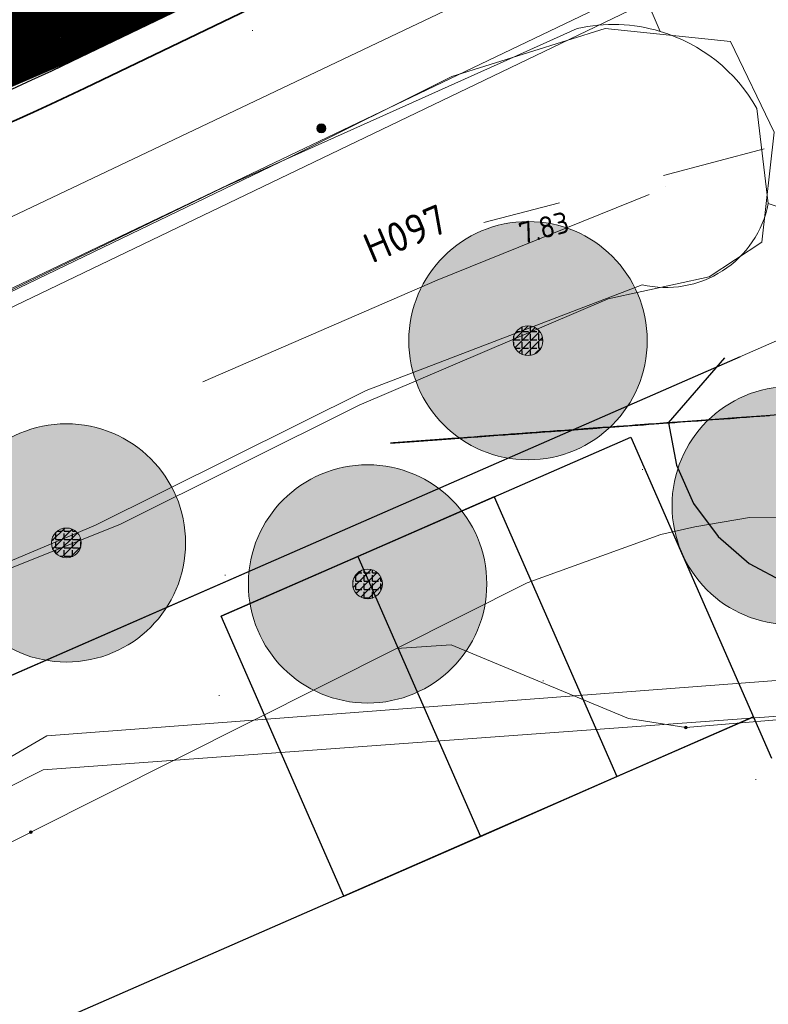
# Model space of a CAD drawing. Header units: metres. Extents: x 163628 to 167855, y 402678 to 405435.
# Tile 109 of 256: x 164470 to 164483, y 403406 to 403422. Entities that reach past the tile are written whole.
import ezdxf

# ---------------------------------------------------------------- set-up
doc = ezdxf.new("R2010")
doc.units = ezdxf.units.M
doc.linetypes.add('X-CA190022.004-UO-WHM_Riolering gemeente_NLCS_v0.2$0$RI-GWA', pattern=[18.45, 6, -1.8, 1.75, -1.8, 1.75, -1.8, 1.75, -1.8])
doc.layers.get('0').update_dxf_attribs({"lineweight": 25})
for name, color, linetype, lineweight in [('X-CA190022.004-UO-BGT_Ondergrond nieuwbouw Pater vd Elsenlaan$0$A--L23--_Vloeren', 4, 'Continuous', 25), ('X-CA190022.004-UO-BGT_Ondergrond nieuwbouw Pater vd Elsenlaan$0$A--L90--_Terrein', 2, 'Continuous', 25), ('X-CA190022.004-UO-BGT_Ondergrond$0$GE_367_OWGBerm_groenvoorziening_grasenk_GEM', 253, 'Continuous', 9), ('X-CA190022.004-UO-BGT_Ondergrond$0$GE_401_OTDErf_Vlak_GEM', 253, 'Continuous', 9), ('X-CA190022.004-UO-BGT_Ondergrond$0$GE_421_OTDHalfverhard_gravel_Vlak_GEM', 253, 'Continuous', 9), ('X-CA190022.004-UO-BGT_Ondergrond$0$GE_541_OWTOever_slootkant_Vlak_GEM', 253, 'Continuous', 9), ('X-CA190022.004-UO-DTM inmeting$0$B-WE-GR-BOOM-S', 246, 'Continuous', 0), ('X-CA190022.004-UO-DTM inmeting$0$B-WE-GW-TALUD_KRUIN-G', 246, 'Continuous', 0), ('X-CA190022.004-UO-DTM inmeting$0$B-WE-GW-TALUD_TEEN-G', 246, 'Continuous', 0), ('X-CA190022.004-UO-DTM inmeting$0$B-WE-IE-MEUBILAIR_WEGMEUBILAIR-S', 246, 'Continuous', 0), ('X-CA190022.004-UO-DTM inmeting$0$B-WE-OG-HOOGTEPUNT-S', 246, 'Continuous', 0), ('X-CA190022.004-UO-DWM_Snelfietsroute$0$N-WE-GW-BERM-G', 125, 'Continuous', 25), ('X-CA190022.004-UO-DWM_Snelfietsroute$0$N-WE-VH-KANTVERHARDING-G', 125, 'Continuous', 25), ('X-CA190022.004-UO-DWM_Snelfietsroute$0$N-WE-VW-MARKERING_LANGS_STREEP_DOORGETROKKEN_010-G', 125, 'Continuous', 25), ('X-CA190022.004-UO-GZM_Werkgrens_v0.1$0$N-WE-KG-GRENS_SYSTEEMGRENS-G', 7, 'X-CA190022.004-UO-GZM_Werkgrens_v0.1$0$KG-OG', 35), ('X-CA190022.004-UO-KAD_Percelen$0$B-WE-KG-GRENS_PERCEEL-GV', 150, 'Continuous', 9), ('X-CA190022.004-UO-WHM_Riolering gemeente_NLCS_v0.2$0$B-WE-RI-BOB-T18', 214, 'Continuous', 15), ('X-CA190022.004-UO-WHM_Riolering gemeente_NLCS_v0.2$0$B-WE-RI-GWA_TRANSPORTLEIDING-G', 214, 'X-CA190022.004-UO-WHM_Riolering gemeente_NLCS_v0.2$0$RI-GWA', 15), ('X-CA190022.004-UO-WHM_Riolering gemeente_NLCS_v0.2$0$B-WE-RI-PUTNUMMER-T25', 214, 'Continuous', 15), ('X-XX-AL-REFERENTIE-G', 7, 'Continuous', 18)]:
    doc.layers.add(name, color=color, linetype=linetype, lineweight=lineweight)
doc.layers.add('X-CA190022.004-UO-DTM inmeting$0$X-XX-AL-MEETPUNT-S', color=246, linetype='Continuous', lineweight=0, plot=False)
doc.layers.add('X-CA190022.004-UO-DWM_Beplanting$0$B-WE-GR-BOOM-S AFKOMSTIG UIT DTM_v0.4', color=252, linetype='Continuous')
doc.layers.add('X-CA190022.004-UO-DWM_Beplanting$0$N-GV-GR-GRAS-A-200', color=7, linetype='Continuous')
for name, color, linetype, lineweight, transparency in [('X-CA190022.004-UO-KL_Wenstracé_v0.3$0$N-WE-KL-TRACE_WENSTRACE-G 1.5m', 24, 'Continuous', 35, 0.6), ('X-CA190022.004-UO-KLIC$0$B-OI-KL-DATA_KPN_0000546663_VECT_19O042616-G', 42, 'X-CA190022.004-UO-KLIC$0$1-200 TELEFONIE-KPN', 0, 0.25), ('X-CA190022.004-UO-KLIC$0$B-OI-KL-WATER_BW_0000551269_VECT_19O042616-G', 42, 'X-CA190022.004-UO-KLIC$0$1-200 WATERLEIDING', 0, 0.25), ('X-CA190022.004-UO-KLIC$0$B-WE-KL-ET_MS-G', 42, 'X-CA190022.004-UO-KLIC$0$1-200 MIDDENSPANNING', 0, 0.25), ('X-CA190022.004-UO-KLIC$0$B-WE-KL-ET_MS_HULPSTUK-S', 42, 'X-CA190022.004-UO-KLIC$0$1-200 MIDDENSPANNING', 0, 0.25), ('X-CA190022.004-UO-KLIC$0$B-WE-KL-GAS_HD-G', 42, 'X-CA190022.004-UO-KLIC$0$1-200 GASLEIDING HOGE DRUK', 0, 0.25)]:
    doc.layers.add(name, color=color, linetype=linetype, lineweight=lineweight, transparency=transparency)
doc.styles.add('X-CA190022.004-UO-KLIC$0$NLCS-ISO', font='NLCS-ISO.ttf')
doc.styles.add('X-CA190022.004-UO-WHM_Riolering gemeente_NLCS_v0.2$0$NLCS-ISO-M200-T18', font='NLCS-ISO.ttf', dxfattribs={"height": 0.36})
doc.styles.add('X-CA190022.004-UO-WHM_Riolering gemeente_NLCS_v0.2$0$NLCS-ISO-M200-T25', font='NLCS-ISO.ttf', dxfattribs={"height": 0.5})
doc.linetypes.add('X-CA190022.004-UO-GZM_Werkgrens_v0.1$0$KG-OG', pattern='A,5.5,-1.5,[2,NLCS.SHX,S=0.5,R=0,X=0,Y=0],-1.5', length=8.5)
doc.linetypes.add('X-CA190022.004-UO-KLIC$0$1-200 GASLEIDING HOGE DRUK', pattern='A,1.5,-0.6,["GAS HD",X-CA190022.004-UO-KLIC$0$NLCS-ISO,S=0.24,R=0,X=-0.5,Y=-0.12],-0.7', length=2.8)
doc.linetypes.add('X-CA190022.004-UO-KLIC$0$1-200 MIDDENSPANNING', pattern='A,1.5,-0.6,["MS",X-CA190022.004-UO-KLIC$0$NLCS-ISO,S=0.24,R=0,X=-0.5,Y=-0.12],-0.05', length=2.15)
doc.linetypes.add('X-CA190022.004-UO-KLIC$0$1-200 TELEFONIE-KPN', pattern='A,1.5,-0.6,["KPN",X-CA190022.004-UO-KLIC$0$NLCS-ISO,S=0.24,R=0,X=-0.5,Y=-0.12],-0.3', length=2.4)
doc.linetypes.add('X-CA190022.004-UO-KLIC$0$1-200 WATERLEIDING', pattern='A,1.5,-0.6,["WATER",X-CA190022.004-UO-KLIC$0$NLCS-ISO,S=0.24,R=0,X=-0.5,Y=-0.12],-0.65', length=2.75)

# ---------------------------------------------------------------- blocks, each defined once
blk = doc.blocks.new('X-CA190022.004-UO-BGT_Ondergrond nieuwbouw Pater vd Elsenlaan')
at = {"layer": 'X-CA190022.004-UO-BGT_Ondergrond nieuwbouw Pater vd Elsenlaan$0$A--L23--_Vloeren', "color": 252}
for p, q in [((164482.522, 403416.437), (164468.748, 403410.406)), ((164473.818, 403412.081), (164480.688, 403415.089)), ((164480.688, 403415.089), (164483.05, 403409.696)), ((164478.398, 403414.086), (164476.108, 403413.083)), ((164478.398, 403414.086), (164480.456, 403409.387)), ((164476.108, 403413.083), (164473.818, 403412.081)), ((164476.108, 403413.083), (164478.166, 403408.384)), ((164475.876, 403407.381), (164473.818, 403412.081)), ((164482.746, 403410.39), (164471.173, 403405.322)), ((164480.456, 403409.387), (164482.746, 403410.39)), ((164478.166, 403408.384), (164480.456, 403409.387)), ((164475.876, 403407.381), (164478.166, 403408.384))]:
    blk.add_line(p, q, dxfattribs=at)
at = {"layer": 'X-CA190022.004-UO-BGT_Ondergrond nieuwbouw Pater vd Elsenlaan$0$A--L90--_Terrein', "color": 252}
for p, q in [((164481.321, 403415.327), (164482.264, 403416.418)), ((164481.524, 403415.342), (164481.598, 403415.347)), ((164482.103, 403415.384), (164481.563, 403415.344)), ((164481.598, 403415.347), (164481.698, 403415.354)), ((164481.698, 403415.354), (164481.818, 403415.363)), ((164481.818, 403415.363), (164481.941, 403415.372)), ((164481.941, 403415.372), (164482.06, 403415.381)), ((164482.06, 403415.381), (164482.165, 403415.388)), ((164482.463, 403415.41), (164482.103, 403415.384)), ((164482.165, 403415.388), (164482.251, 403415.394)), ((164482.251, 403415.394), (164482.308, 403415.399)), ((164482.308, 403415.399), (164482.328, 403415.4)), ((164482.328, 403415.4), (164482.354, 403415.402)), ((164482.354, 403415.402), (164482.421, 403415.407)), ((164482.421, 403415.407), (164482.518, 403415.414)), ((164482.711, 403415.428), (164482.463, 403415.41)), ((164482.518, 403415.414), (164482.631, 403415.422)), ((164482.631, 403415.422), (164482.746, 403415.431)), ((164482.958, 403415.446), (164482.711, 403415.428)), ((164482.746, 403415.431), (164482.852, 403415.438)), ((164482.852, 403415.438), (164482.936, 403415.444)), ((164482.936, 403415.444), (164483.015, 403415.45)), ((164483.363, 403415.476), (164482.958, 403415.446)), ((164479.809, 403415.217), (164478.819, 403415.144)), ((164479.328, 403415.181), (164479.209, 403415.173)), ((164479.238, 403415.175), (164479.353, 403415.183)), ((164479.248, 403415.176), (164479.328, 403415.181)), ((164479.454, 403415.191), (164479.328, 403415.181)), ((164479.328, 403415.181), (164479.417, 403415.188)), ((164479.353, 403415.183), (164479.462, 403415.191)), ((164479.417, 403415.188), (164479.516, 403415.195)), ((164479.584, 403415.2), (164479.454, 403415.191)), ((164479.462, 403415.191), (164479.565, 403415.199)), ((164479.516, 403415.195), (164479.625, 403415.203)), ((164479.565, 403415.199), (164479.658, 403415.206)), ((164479.666, 403415.206), (164479.584, 403415.2)), ((164479.625, 403415.203), (164479.735, 403415.211)), ((164479.651, 403415.205), (164479.966, 403415.228)), ((164479.723, 403415.21), (164479.651, 403415.205)), ((164479.658, 403415.206), (164479.741, 403415.212)), ((164479.745, 403415.212), (164479.666, 403415.206)), ((164479.793, 403415.215), (164479.723, 403415.21)), ((164479.735, 403415.211), (164479.838, 403415.219)), ((164479.741, 403415.212), (164479.826, 403415.218)), ((164479.822, 403415.217), (164479.745, 403415.212)), ((164479.859, 403415.22), (164479.793, 403415.215)), ((164479.909, 403415.224), (164479.809, 403415.217)), ((164479.893, 403415.223), (164479.822, 403415.217)), ((164479.826, 403415.218), (164479.921, 403415.225)), ((164479.838, 403415.219), (164479.927, 403415.225)), ((164479.918, 403415.224), (164479.859, 403415.22)), ((164479.957, 403415.227), (164479.893, 403415.223)), ((164479.983, 403415.229), (164479.909, 403415.224)), ((164479.968, 403415.228), (164479.918, 403415.224)), ((164479.921, 403415.225), (164480.021, 403415.232)), ((164479.927, 403415.225), (164479.994, 403415.23)), ((164480.012, 403415.231), (164479.957, 403415.227)), ((164479.966, 403415.228), (164480.009, 403415.231)), ((164480.007, 403415.231), (164479.968, 403415.228)), ((164480.034, 403415.233), (164479.983, 403415.229)), ((164479.994, 403415.23), (164480.032, 403415.233)), ((164480.034, 403415.233), (164480.007, 403415.231)), ((164480.009, 403415.231), (164480.051, 403415.234)), ((164480.056, 403415.235), (164480.012, 403415.231)), ((164480.021, 403415.232), (164480.119, 403415.239)), ((164480.032, 403415.233), (164480.034, 403415.233)), ((164480.066, 403415.235), (164480.034, 403415.233)), ((164480.051, 403415.234), (164480.089, 403415.237)), ((164480.091, 403415.237), (164480.056, 403415.235)), ((164480.086, 403415.237), (164480.066, 403415.235)), ((164480.096, 403415.237), (164480.086, 403415.237)), ((164480.089, 403415.237), (164480.121, 403415.239)), ((164480.118, 403415.239), (164480.091, 403415.237)), ((164480.101, 403415.238), (164480.096, 403415.237)), ((164480.222, 403415.247), (164480.101, 403415.238)), ((164480.138, 403415.241), (164480.118, 403415.239)), ((164480.119, 403415.239), (164480.211, 403415.246)), ((164480.121, 403415.239), (164480.146, 403415.241)), ((164480.153, 403415.242), (164480.138, 403415.241)), ((164480.146, 403415.241), (164480.163, 403415.242)), ((164480.162, 403415.242), (164480.153, 403415.242)), ((164480.167, 403415.243), (164480.162, 403415.242)), ((164480.163, 403415.242), (164480.169, 403415.243)), ((164480.169, 403415.243), (164480.167, 403415.243)), ((164480.211, 403415.246), (164480.289, 403415.252)), ((164480.34, 403415.255), (164480.222, 403415.247)), ((164480.289, 403415.252), (164480.349, 403415.256)), ((164480.455, 403415.264), (164480.34, 403415.255)), ((164480.349, 403415.256), (164480.709, 403415.282)), ((164480.564, 403415.272), (164480.455, 403415.264)), ((164480.667, 403415.279), (164480.564, 403415.272)), ((164480.761, 403415.286), (164480.667, 403415.279)), ((164480.709, 403415.282), (164480.805, 403415.289)), ((164480.844, 403415.292), (164480.761, 403415.286)), ((164480.805, 403415.289), (164480.899, 403415.296)), ((164480.918, 403415.297), (164480.844, 403415.292)), ((164480.899, 403415.296), (164480.991, 403415.303)), ((164480.988, 403415.302), (164480.918, 403415.297)), ((164481.054, 403415.307), (164480.988, 403415.302)), ((164480.991, 403415.303), (164481.078, 403415.309)), ((164481.116, 403415.312), (164481.054, 403415.307)), ((164481.078, 403415.309), (164481.158, 403415.315)), ((164481.177, 403415.316), (164481.116, 403415.312)), ((164481.158, 403415.315), (164481.23, 403415.32)), ((164481.236, 403415.321), (164481.177, 403415.316)), ((164481.23, 403415.32), (164481.294, 403415.325)), ((164481.294, 403415.325), (164481.236, 403415.321)), ((164481.563, 403415.344), (164481.294, 403415.325)), ((164481.294, 403415.325), (164481.344, 403415.328)), ((164481.321, 403415.327), (164481.456, 403414.614)), ((164481.344, 403415.328), (164481.386, 403415.331)), ((164481.386, 403415.331), (164481.425, 403415.334)), ((164481.425, 403415.334), (164481.468, 403415.337)), ((164481.468, 403415.337), (164481.524, 403415.342)), ((164476.66, 403414.987), (164477.132, 403415.021)), ((164477.402, 403415.041), (164476.705, 403414.99)), ((164477.132, 403415.021), (164477.672, 403415.061)), ((164477.546, 403415.052), (164477.402, 403415.041)), ((164477.687, 403415.062), (164477.546, 403415.052)), ((164477.672, 403415.061), (164478.077, 403415.09)), ((164477.822, 403415.072), (164477.687, 403415.062)), ((164477.947, 403415.081), (164477.822, 403415.072)), ((164478.059, 403415.089), (164477.947, 403415.081)), ((164478.054, 403415.089), (164478.527, 403415.123)), ((164478.077, 403415.09), (164478.054, 403415.089)), ((164478.156, 403415.096), (164478.059, 403415.089)), ((164478.234, 403415.102), (164478.156, 403415.096)), ((164478.307, 403415.107), (164478.234, 403415.102)), ((164478.388, 403415.113), (164478.307, 403415.107)), ((164478.474, 403415.119), (164478.388, 403415.113)), ((164478.563, 403415.126), (164478.474, 403415.119)), ((164478.527, 403415.123), (164478.58, 403415.127)), ((164478.549, 403415.125), (164478.999, 403415.158)), ((164478.639, 403415.131), (164478.549, 403415.125)), ((164478.652, 403415.132), (164478.563, 403415.126)), ((164478.58, 403415.127), (164478.634, 403415.131)), ((164478.634, 403415.131), (164478.69, 403415.135)), ((164478.653, 403415.132), (164478.639, 403415.131)), ((164478.738, 403415.139), (164478.652, 403415.132)), ((164478.674, 403415.134), (164478.653, 403415.132)), ((164478.702, 403415.136), (164478.674, 403415.134)), ((164478.69, 403415.135), (164478.749, 403415.139)), ((164478.735, 403415.138), (164478.702, 403415.136)), ((164478.774, 403415.141), (164478.735, 403415.138)), ((164478.819, 403415.144), (164478.738, 403415.139)), ((164478.749, 403415.139), (164478.812, 403415.144)), ((164478.817, 403415.144), (164478.774, 403415.141)), ((164478.812, 403415.144), (164478.88, 403415.149)), ((164478.864, 403415.148), (164478.817, 403415.144)), ((164478.923, 403415.152), (164478.864, 403415.148)), ((164478.88, 403415.149), (164478.954, 403415.154)), ((164479.003, 403415.158), (164478.923, 403415.152)), ((164478.954, 403415.154), (164479.029, 403415.16)), ((164478.999, 403415.158), (164479.119, 403415.166)), ((164479.099, 403415.165), (164479.003, 403415.158)), ((164479.029, 403415.16), (164479.101, 403415.165)), ((164479.209, 403415.173), (164479.099, 403415.165)), ((164479.101, 403415.165), (164479.173, 403415.17)), ((164479.119, 403415.166), (164479.238, 403415.175)), ((164479.173, 403415.17), (164479.248, 403415.176)), ((164476.705, 403414.99), (164476.66, 403414.987)), ((164481.456, 403414.614), (164481.74, 403413.972)), ((164481.74, 403413.972), (164482.153, 403413.416)), ((164482.153, 403413.416), (164482.674, 403412.966)), ((164482.674, 403412.966), (164483.283, 403412.638))]:
    blk.add_line(p, q, dxfattribs=at)
blk = doc.blocks.new('X-CA190022.004-UO-DTM inmeting$0$SIE-WEG_PAAL_ALGEMEEN_TYPE_01')
h = blk.add_hatch(color=256)
edge = h.paths.add_edge_path()
edge.add_arc((0, 0), 0.188, 0, 360)
at = {"ltscale": 0.5}
blk.add_circle((0, 0), 0.188, dxfattribs=at)
blk = doc.blocks.new('X-CA190022.004-UO-DTM inmeting$0$SOG-HOOGTEPUNT-SO')
for p, q in [((-0.5, 0), (0.5, 0)), ((0, 0.5), (0, -0.5))]:
    blk.add_line(p, q)
blk = doc.blocks.new('X-CA190022.004-UO-DTM inmeting$0$punt')
at = {"color": 0, "lineweight": -2}
blk.add_line((0, 0), (0, 0), dxfattribs=at)
blk = doc.blocks.new('X-CA190022.004-UO-DTM inmeting$0$boom')
h = blk.add_hatch()
h.set_pattern_fill('ANSI31', color=256, scale=0.13)
h.paths.add_polyline_path([(-1, 0, 1), (1, 0, 1)])
blk.add_circle((0, 0), 1)
blk = doc.blocks.new('X-CA190022.004-UO-KLIC$0$SKL-WTB_HULP_MOF-SO')
at = {"linetype": 'ByBlock', "lineweight": 18}
h = blk.add_hatch(color=0, dxfattribs=at)
h.dxf.hatch_style = 1
h.paths.add_polyline_path([(-0.5625, 0, 1), (0.5625, 0, 1)])
at = {"color": 0, "linetype": 'ByBlock', "lineweight": 18}
blk.add_circle((0, 0), 0.5625, dxfattribs=at)
at = {"color": 0, "linetype": 'ByBlock', "lineweight": 18, "style": 'X-CA190022.004-UO-KLIC$0$NLCS-ISO', "flags": 1}
for tag, p in [('TYPE', (1.5, 0)), ('OMSCHRIJVING', (1.5, -3)), ('LABEL', (1.5, -1.5))]:
    blk.add_attdef(tag, p, '', height=1, dxfattribs=at)
blk = doc.blocks.new('X-CA190022.004-UO-DWM_Beplanting$0$SGR-BOOM_01-SO')
at = {"linetype": 'ByBlock', "lineweight": 18}
h = blk.add_hatch(color=0, dxfattribs=at)
h.dxf.hatch_style = 1
edge = h.paths.add_edge_path()
edge.add_arc((0, 0), 0.25, 0, 360)
at = {"color": 0, "linetype": 'ByBlock', "lineweight": 18}
for radius in [2, 0.25]:
    blk.add_circle((0, 0), radius, dxfattribs=at)
blk = doc.blocks.new('X-CA190022.004-UO-DWM_Beplanting$0$IMGEOBoom')
at = {"transparency": 33554457}
h = blk.add_hatch(color=256, dxfattribs=at)
h.dxf.hatch_style = 1
edge = h.paths.add_edge_path()
edge.add_arc((0, 0), 100, 0, 360)
edge = h.paths.add_edge_path(flags=17)
edge.add_arc((0, 0), 12.5, 0, 360)
h = blk.add_hatch()
h.set_pattern_fill('ANGLE', color=256)
h.set_pattern_definition([(0, (0, 0), (0, 6.985), [5.08, -1.905]), (90, (0, 0), (-6.985, 4e-16), [5.08, -1.905])])
edge = h.paths.add_edge_path(flags=17)
edge.add_arc((0, 0), 12.5, 0, 360)
at = {"layer": 'X-CA190022.004-UO-DWM_Beplanting$0$N-GV-GR-GRAS-A-200'}
h = blk.add_hatch(color=256, dxfattribs=at)
h.dxf.hatch_style = 1
edge = h.paths.add_edge_path(flags=17)
edge.add_arc((0, 0), 12.5, 0, 360)
at = {"xscale": 50, "yscale": 50, "zscale": 50}
blk.add_blockref('X-CA190022.004-UO-DWM_Beplanting$0$SGR-BOOM_01-SO', (0, 0), dxfattribs=at)

msp = doc.modelspace()

# ---------------------------------------------------------------- linework, layer by layer
at = {"layer": 'X-CA190022.004-UO-BGT_Ondergrond$0$GE_367_OWGBerm_groenvoorziening_grasenk_GEM', "flags": 128}
for points in [[(164474.381, 403437.261), (164474.447, 403437.185), (164476.856, 403434.777), (164491.602, 403420.56), (164495.313, 403417.041), (164489.83, 403414.415), (164486.1, 403417.987), (164482.995, 403419.01), (164482.804, 403420.603)], [(164481.182, 403421.899), (164477.915, 403429.509), (164471.335, 403432.326), (164467.948, 403432.656), (164465.477, 403431.918), (164456.675, 403428.038), (164453.447, 403426.482)]]:
    msp.add_lwpolyline(points, dxfattribs=at)
at = {"layer": 'X-CA190022.004-UO-BGT_Ondergrond$0$GE_367_OWGBerm_groenvoorziening_grasenk_GEM'}
msp.add_arc((164480.392, 403419.247), 2.767, 29.3422, 73.4071, dxfattribs=at)
at = {"layer": 'X-CA190022.004-UO-BGT_Ondergrond$0$GE_401_OTDErf_Vlak_GEM', "flags": 128}
for points in [[(164482.995, 403419.01), (164486.1, 403417.987), (164489.83, 403414.415), (164495.313, 403417.041), (164497.447, 403415.017), (164498.168, 403414.333)], [(164339.738, 403342.06), (164352.683, 403349.048), (164364.941, 403355.617), (164377.549, 403362.178), (164391.056, 403369.382), (164407.491, 403377.871), (164427.97, 403388.858), (164441.975, 403395.917), (164452.283, 403401.37), (164453.126, 403403.335), (164455.882, 403405.808), (164461.191, 403409.172), (164471.709, 403413.607), (164476.252, 403415.868), (164480.879, 403417.646)]]:
    msp.add_lwpolyline(points, dxfattribs=at)
at = {"layer": 'X-CA190022.004-UO-BGT_Ondergrond$0$GE_401_OTDErf_Vlak_GEM'}
msp.add_arc((164481.28, 403419.347), 1.748, 256.727, 348.8856, dxfattribs=at)
at = {"layer": 'X-CA190022.004-UO-BGT_Ondergrond$0$GE_421_OTDHalfverhard_gravel_Vlak_GEM', "flags": 128}
for points in [[(164165.951, 403244.025), (164179.256, 403255.889), (164194.822, 403268.535), (164208.266, 403279.037), (164224.258, 403291.345), (164239.848, 403303.124), (164265.634, 403321.347), (164281.893, 403332.496), (164295.285, 403341.33), (164306.875, 403348.529), (164327.291, 403360.547), (164338.225, 403366.811), (164366.676, 403382.161), (164379.112, 403388.334), (164393.255, 403395.423), (164405.774, 403401.616), (164418.343, 403407.883), (164453.447, 403426.482), (164456.675, 403428.038), (164465.477, 403431.918), (164467.948, 403432.656), (164471.335, 403432.326), (164477.915, 403429.509), (164481.182, 403421.899)], [(164479.789, 403421.948), (164478.772, 403421.491), (164473.863, 403419.286), (164458.271, 403411.732), (164451.965, 403408.12), (164448.528, 403406.504), (164438.845, 403401.859), (164435.646, 403400.325), (164404.334, 403384.783)]]:
    msp.add_lwpolyline(points, dxfattribs=at)
at = {"layer": 'X-CA190022.004-UO-BGT_Ondergrond$0$GE_421_OTDHalfverhard_gravel_Vlak_GEM'}
msp.add_arc((164480.392, 403419.259), 2.756, 73.3387, 102.6321, dxfattribs=at)
at = {"layer": 'X-CA190022.004-UO-BGT_Ondergrond$0$GE_541_OWTOever_slootkant_Vlak_GEM', "flags": 128}
for points in [[(164471.709, 403413.607), (164461.191, 403409.172), (164455.882, 403405.808), (164453.126, 403403.335), (164452.283, 403401.37), (164441.975, 403395.917), (164441.025, 403397.721), (164451.55, 403402.92), (164451.65, 403403.217), (164451.628, 403403.816), (164451.43, 403404.167), (164451.269, 403404.452), (164450.664, 403404.704), (164440.108, 403399.462), (164438.845, 403401.859), (164448.528, 403406.504), (164451.965, 403408.12), (164458.271, 403411.732), (164473.863, 403419.286), (164478.772, 403421.491), (164479.789, 403421.948)], [(164482.804, 403420.603), (164482.995, 403419.01)], [(164480.879, 403417.646), (164476.252, 403415.868), (164471.709, 403413.607)]]:
    msp.add_lwpolyline(points, dxfattribs=at)
at = {"layer": 'X-CA190022.004-UO-BGT_Ondergrond$0$GE_541_OWTOever_slootkant_Vlak_GEM', "extrusion": (0, 0, -1)}
for centre, radius, start, end in [((-164480.392, 403419.259), 2.756, 77.3679, 106.6613), ((-164480.392, 403419.247), 2.767, 106.5929, 150.6578), ((-164481.28, 403419.347), 1.748, 191.1144, 283.273)]:
    msp.add_arc(centre, radius, start, end, dxfattribs=at)
at = {"layer": 'X-CA190022.004-UO-DTM inmeting$0$B-WE-GW-TALUD_KRUIN-G'}
msp.add_polyline3d([(164451.548, 403407.971, 9.72), (164460.903, 403412.843, 9.77), (164469.009, 403416.912, 9.746), (164474.961, 403419.782, 9.817), (164477.687, 403421.144, 9.886), (164480.257, 403421.946, 9.81), (164482.362, 403421.728, 9.704), (164483.094, 403420.207, 9.464), (164482.889, 403418.362, 9.22), (164482.005, 403417.78, 8.967), (164480.311, 403417.407, 9.002), (164476.132, 403415.626, 8.948), (164472.128, 403413.627, 9.06), (164467.85, 403411.913, 9.101), (164464.381, 403410.03, 9.123)], dxfattribs=at)
at = {"layer": 'X-CA190022.004-UO-DTM inmeting$0$B-WE-GW-TALUD_TEEN-G'}
msp.add_polyline3d([(164473.507, 403416.017, 7.89), (164477.439, 403417.725, 7.893), (164480.997, 403419.159, 7.819)], dxfattribs=at)
at = {"layer": 'X-CA190022.004-UO-DWM_Snelfietsroute$0$N-WE-GW-BERM-G', "flags": 128}
msp.add_lwpolyline([(164429.166, 403415.242, -0.157573), (164448.326, 403418.107, 0.154381), (164471.313, 403421.399), (164484.735, 403427.858)], format="xyb", dxfattribs=at)
at = {"layer": 'X-CA190022.004-UO-DWM_Snelfietsroute$0$N-WE-VH-KANTVERHARDING-G', "flags": 128}
msp.add_lwpolyline([(164428.407, 403416.543, -0.158212), (164448.572, 403419.587, 0.154381), (164470.663, 403422.75), (164482.497, 403428.446)], format="xyb", dxfattribs=at)
at = {"layer": 'X-CA190022.004-UO-DWM_Snelfietsroute$0$N-WE-VW-MARKERING_LANGS_STREEP_DOORGETROKKEN_010-G', "flags": 128}
msp.add_lwpolyline([(164428.327, 403416.67, 0.1, 0.1, -0.158321), (164448.596, 403419.735, 0.1, 0.1, 0.154381), (164470.598, 403422.885, 0.1, 0.1, 0), (164481.532, 403428.148, 0.1, 0.1, 0), (164483.334, 403429.015, 0, 0, 0)], format="xyseb", dxfattribs=at)
at = {"layer": 'X-CA190022.004-UO-GZM_Werkgrens_v0.1$0$N-WE-KG-GRENS_SYSTEEMGRENS-G', "ltscale": 0.2, "flags": 128}
msp.add_lwpolyline([(164202.447, 403276.261, -0.007014), (164204.684, 403278.194), (164207.732, 403280.631), (164216.351, 403287.471), (164219.004, 403289.434), (164219.375, 403289.729), (164237.184, 403303.185), (164244.587, 403308.605), (164248.73, 403311.638), (164253.977, 403315.367), (164261.175, 403320.48), (164269.682, 403326.324), (164277.478, 403331.538), (164300.139, 403346.153), (164322.964, 403359.926), (164334.073, 403366.292), (164351.665, 403375.797), (164373.742, 403387.55), (164399.95, 403400.464), (164429.28, 403414.743), (164430.124, 403415.141), (164430.948, 403415.506), (164431.777, 403415.846), (164432.615, 403416.161), (164433.462, 403416.453), (164434.316, 403416.72), (164435.176, 403416.962), (164436.043, 403417.179), (164436.306, 403417.259, -0.099821), (164451.982, 403417.179, 0.131087), (164471.53, 403420.948), (164482.533, 403426.243), (164490.693, 403418.8), (164492.586, 403419.707), (164495.404, 403416.53, -0.0101), (164498.074, 403413.536), (164499.385, 403412.005), (164502.276, 403408.653), (164509.274, 403412.948), (164511.768, 403416.461), (164509.186, 403420.201, -0.175036), (164509.321, 403422.135, -0.180129), (164510.517, 403423.431), (164518.825, 403427.315), (164545.03, 403439.927), (164571.695, 403452.754), (164577.955, 403456.064), (164591.472, 403464.142), (164595.446, 403466.159), (164599.431, 403468.182), (164600.854, 403468.863), (164605.94, 403471.242), (164622.016, 403477.758), (164627.273, 403479.889), (164631.947, 403481.905), (164633.267, 403482.539, 0.084778), (164642.609, 403485.38), (164759.332, 403541.386), (164770.974, 403544.815), (164773.272, 403545.397), (164787.887, 403542.29), (164789.899, 403542.38), (164793.252, 403543.048), (164800.24, 403546.814), (164803.671, 403549.366), (164804.774, 403550.36), (164806.983, 403547.387), (164807.907, 403546.199), (164811.87, 403549.281), (164810.953, 403550.46), (164809.512, 403552.406), (164808.343, 403553.575), (164810.024, 403555.089), (164807.827, 403558.012), (164809.834, 403559.516, 0.087199), (164816.707, 403566.833, -0.136189), (164825.151, 403574.239), (164897.952, 403609.34), (164931.093, 403625.32), (165054.784, 403684.96), (165123.155, 403717.926), (165148.566, 403730.033), (165175.654, 403740.478), (165188.146, 403744.824), (165187.632, 403748.092), (165185.258, 403754.932), (165180.038, 403753.689, 0.027846), (165177.051, 403752.466), (165119.698, 403725.141), (165051.309, 403692.167), (164927.618, 403632.527), (164894.477, 403616.547), (164821.676, 403581.445, 0.136189), (164810.016, 403571.218, -0.087199), (164805.039, 403565.919), (164803.02, 403564.408), (164799.415, 403569.204), (164798.615, 403568.604), (164797.815, 403568.006), (164797.216, 403568.806), (164793.371, 403565.926), (164793.97, 403565.126), (164792.376, 403563.932), (164795.885, 403559.064, -0.201548), (164780.097, 403554.057, 0.075656), (164771.169, 403553.982, -0.009755), (164764.075, 403552.536), (164754.286, 403547.799), (164747.474, 403544.606), (164708.34, 403525.583), (164686.218, 403515.365), (164675.148, 403509.865), (164663.524, 403504.258), (164644.327, 403495.071), (164639.493, 403492.723), (164638.201, 403492.127, -0.201818), (164621.846, 403491.8, 0.209498), (164598.58, 403490.973), (164556.157, 403470.566), (164536.299, 403461.008), (164516.318, 403451.408), (164508.232, 403447.512), (164500.187, 403443.642), (164497.203, 403443.008), (164495.09, 403442.274, 0.130794), (164492.913, 403444.811), (164488.435, 403447.885), (164494.899, 403449.835), (164490.315, 403452.233), (164484.484, 403450.597, -0.076427), (164479.748, 403454.723), (164478.799, 403455.857), (164474.918, 403452.962), (164457.343, 403473.566), (164451.257, 403468.374), (164465.519, 403451.653, -0.484297), (164464.817, 403448.113), (164461.416, 403446.394), (164463.893, 403441.77), (164464.916, 403439.614), (164433.017, 403424.683, 0.05166), (164425.3, 403421.703), (164396.431, 403407.648), (164370.094, 403394.67), (164347.884, 403382.848), (164330.182, 403373.283), (164318.908, 403366.822), (164295.903, 403352.941), (164273.086, 403338.225), (164265.193, 403332.947), (164256.594, 403327.039), (164249.344, 403321.888), (164244.05, 403318.127), (164239.86, 403315.06), (164232.409, 403309.604), (164214.476, 403296.054), (164201.289, 403285.589, 0.012131), (164197.414, 403282.357)], format="xyb", close=True, dxfattribs=at)
at = {"layer": 'X-CA190022.004-UO-KAD_Percelen$0$B-WE-KG-GRENS_PERCEEL-GV', "flags": 128}
for points in [[(164460.276, 403427.915), (164466.349, 403415.367), (164487.883, 403425.722), (164496.111, 403429.679), (164555.855, 403458.619), (164593.206, 403476.41), (164588.97, 403485.217), (164612.074, 403496.328), (164616.314, 403487.512), (164746.772, 403550.188), (164893.326, 403621.049), (164887.38, 403633.726), (164740.684, 403562.794), (164610.094, 403500.047), (164549.795, 403471.239), (164478.654, 403436.809)], [(164468.748, 403410.406), (164486.08, 403417.995), (164492.111, 403420.636), (164493.855, 403418.592), (164495.298, 403416.903), (164503.089, 403421.185), (164615.905, 403478.304), (164662.782, 403501.158), (164772.136, 403553.829), (164770.057, 403555.749), (164790.783, 403565.26), (164789.551, 403566.923), (164799.538, 403571.715), (164894.973, 403617.537), (164893.326, 403621.049), (164746.772, 403550.188), (164616.314, 403487.512), (164616.456, 403487.216), (164593.352, 403476.106), (164593.206, 403476.41), (164555.855, 403458.619), (164496.111, 403429.679), (164487.883, 403425.722), (164466.349, 403415.367)]]:
    msp.add_lwpolyline(points, close=True, dxfattribs=at)
msp.add_lwpolyline([(164544.858, 403363.307), (164534.917, 403373.194), (164522.841, 403385.879), (164517.544, 403391.725), (164504.551, 403406.066), (164495.298, 403416.903), (164489.76, 403414.442), (164486.08, 403417.995), (164468.748, 403410.406), (164455.428, 403404.573), (164455.852, 403398.81), (164456.621, 403388.359), (164467.899, 403234.987)], dxfattribs=at)
at = {"layer": 'X-CA190022.004-UO-KL_Wenstracé_v0.3$0$N-WE-KL-TRACE_WENSTRACE-G 1.5m', "lineweight": 18, "ltscale": 0.2, "const_width": 1.5}
msp.add_lwpolyline([(164202.488, 403277.783, -0.007644), (164204.86, 403279.763, -0.059508), (164396.088, 403400.024, 0.004627), (164428.833, 403415.914, -0.157573), (164448.449, 403418.847, 0.154381), (164470.988, 403422.074), (164483.38, 403428.039)], format="xyb", dxfattribs=at)
at = {"layer": 'X-CA190022.004-UO-KLIC$0$B-OI-KL-DATA_KPN_0000546663_VECT_19O042616-G', "flags": 128}
msp.add_lwpolyline([(164486.833, 403425.5), (164401.167, 403384.5), (164393.5, 403380.5), (164353.5, 403359.833), (164345.167, 403355.167), (164313.167, 403336.833), (164308.5, 403333.833), (164282.833, 403316.833), (164277.833, 403313.167), (164255.833, 403298.167), (164245.833, 403290.833), (164228.833, 403278.833), (164227.833, 403277.833), (164218.5, 403270.167), (164215.833, 403267.5), (164202.5, 403255.167), (164202.5, 403254.5), (164200.833, 403252.833), (164200.167, 403252.833), (164195.5, 403248.167), (164190.167, 403242.167)], dxfattribs=at)
at = {"layer": 'X-CA190022.004-UO-KLIC$0$B-OI-KL-WATER_BW_0000551269_VECT_19O042616-G', "flags": 128}
msp.add_lwpolyline([(164506.5, 403416.167), (164506.167, 403417.5), (164504.5, 403419.5), (164502.833, 403419.833), (164502.5, 403419.5), (164498.833, 403411.833), (164498.167, 403411.5), (164470.833, 403409.5), (164470.167, 403409.167), (164455.167, 403401.5), (164453.833, 403400.167), (164457.5, 403348.5)], dxfattribs=at)
at = {"layer": 'X-CA190022.004-UO-KLIC$0$B-WE-KL-ET_MS-G', "linetype": 'X-CA190022.004-UO-KLIC$0$1-200 MIDDENSPANNING'}
for points in [[(164674.16, 403516.92), (164639.702, 403499.936), (164633.588, 403497.02), (164582.738, 403472.83), (164550.71, 403457.544), (164520.422, 403443.089), (164518.56, 403442.2), (164503.135, 403434.725), (164502.955, 403434.638), (164502.209, 403434.277), (164501.149, 403433.763), (164500.722, 403433.556), (164499.343, 403432.887), (164493.86, 403430.49), (164490.343, 403428.585), (164489.876, 403428.332), (164486.4, 403426.45), (164421.96, 403395.77), (164340.698, 403354.401), (164292.035, 403324.574), (164283.02, 403318.59), (164279.38, 403316.35)], [(164674.16, 403516.92), (164639.702, 403499.936), (164633.588, 403497.02), (164582.738, 403472.83), (164550.71, 403457.544), (164520.422, 403443.089), (164518.56, 403442.2), (164503.135, 403434.725), (164502.955, 403434.638), (164502.209, 403434.277), (164501.149, 403433.763), (164500.722, 403433.556), (164499.343, 403432.887), (164493.86, 403430.49), (164490.343, 403428.585), (164489.876, 403428.332), (164486.4, 403426.45), (164421.96, 403395.77), (164340.698, 403354.401), (164292.035, 403324.574)], [(164187.726, 403239.399), (164195.998, 403249.969), (164279.38, 403316.35), (164283.02, 403318.59), (164292.035, 403324.574), (164340.698, 403354.401), (164421.96, 403395.77), (164486.4, 403426.45), (164489.876, 403428.332), (164490.343, 403428.585), (164493.86, 403430.49), (164499.343, 403432.887), (164500.722, 403433.556), (164501.149, 403433.763), (164502.209, 403434.277), (164502.955, 403434.638), (164503.135, 403434.725), (164518.56, 403442.2), (164520.422, 403443.089)], [(164187.726, 403239.399), (164195.998, 403249.969), (164279.38, 403316.35), (164283.02, 403318.59), (164292.035, 403324.574), (164340.698, 403354.401), (164421.96, 403395.77), (164486.4, 403426.45), (164489.876, 403428.332), (164490.343, 403428.585), (164493.86, 403430.49), (164499.343, 403432.887), (164500.722, 403433.556), (164501.149, 403433.763), (164502.209, 403434.277), (164502.955, 403434.638), (164503.135, 403434.725), (164518.56, 403442.2)], [(164404.499, 403375.218), (164448.179, 403397.169), (164470.571, 403408.429), (164470.625, 403408.456), (164476.756, 403411.538), (164478.951, 403412.642), (164481.192, 403413.45), (164481.762, 403413.58), (164482.679, 403413.739), (164484.845, 403413.751), (164485.56, 403413.714), (164487.545, 403413.356), (164487.961, 403413.225), (164488.517, 403413.05), (164489.909, 403412.32), (164490.784, 403412.34), (164496.082, 403415.318), (164504.098, 403419.411), (164506.202, 403420.819), (164507.775, 403421.288), (164509.276, 403419.486)], [(164470.625, 403408.456), (164476.756, 403411.538), (164477.675, 403411.597), (164480.65, 403410.363), (164481.61, 403410.213)], [(164481.61, 403410.213), (164484.002, 403410.411), (164484.957, 403410.489), (164485.521, 403411.02)], [(164401.518, 403358.511), (164406.731, 403361.052), (164407.284, 403362.657), (164402.246, 403372.995), (164402.708, 403374.331), (164404.499, 403375.218), (164448.179, 403397.169), (164470.571, 403408.429), (164470.625, 403408.456)]]:
    msp.add_lwpolyline(points, dxfattribs=at)
at = {"layer": 'X-CA190022.004-UO-KLIC$0$B-WE-KL-GAS_HD-G'}
msp.add_lwpolyline([(164499.85, 403412.697), (164499.107, 403412.444), (164498.241, 403412.149), (164470.894, 403410.07), (164453.587, 403399.974), (164456.581, 403363.395), (164457.692, 403348.5)], dxfattribs=at)
at = {"layer": 'X-CA190022.004-UO-WHM_Riolering gemeente_NLCS_v0.2$0$B-WE-RI-GWA_TRANSPORTLEIDING-G'}
msp.add_line((164493.904, 403422.816), (164478.224, 403418.688), dxfattribs=at)

# ---------------------------------------------------------------- block references
at = {"layer": 'X-CA190022.004-UO-DTM inmeting$0$B-WE-GR-BOOM-S', "linetype": 'ByBlock', "lineweight": -2, "xscale": 0.25, "yscale": 0.25, "zscale": 0.25}
for p in [(164478.965, 403416.706, 9.036), (164471.22, 403413.311, 9.322), (164476.273, 403412.622, 9.211)]:
    msp.add_blockref('X-CA190022.004-UO-DTM inmeting$0$boom', p, dxfattribs=at)
at = {"layer": 'X-CA190022.004-UO-DTM inmeting$0$B-WE-IE-MEUBILAIR_WEGMEUBILAIR-S', "color": 0, "linetype": 'ByBlock', "lineweight": -2, "xscale": 0.3999999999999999, "yscale": 0.3999999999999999, "zscale": 0.3999999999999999}
msp.add_blockref('X-CA190022.004-UO-DTM inmeting$0$SIE-WEG_PAAL_ALGEMEEN_TYPE_01', (164475.497, 403420.271, 9.827), dxfattribs=at)
at = {"layer": 'X-CA190022.004-UO-DTM inmeting$0$B-WE-OG-HOOGTEPUNT-S', "linetype": 'ByBlock', "lineweight": -2, "xscale": 0.01, "yscale": 0.01, "zscale": 0.01}
for p in [(164474.345, 403421.916, 9.889), (164480.885, 403414.541, 9.091), (164477.386, 403413.634, 9.125), (164473.886, 403412.768, 9.135), (164479.216, 403410.994, 9.185), (164473.783, 403410.748, 9.127), (164482.788, 403409.341, 9.084)]:
    msp.add_blockref('X-CA190022.004-UO-DTM inmeting$0$SOG-HOOGTEPUNT-SO', p, dxfattribs=at)
at = {"layer": 'X-CA190022.004-UO-DTM inmeting$0$X-XX-AL-MEETPUNT-S', "linetype": 'ByBlock', "lineweight": -2}
for p in [(164480.257, 403421.946, 9.81), (164482.362, 403421.728, 9.704), (164477.687, 403421.144, 9.886), (164474.961, 403419.782, 9.817), (164480.997, 403419.159, 7.819), (164481.279, 403419.289, 7.819), (164482.889, 403418.362, 9.22), (164477.439, 403417.725, 7.893), (164482.005, 403417.78, 8.967), (164480.311, 403417.407, 9.002), (164473.507, 403416.017, 7.89), (164476.132, 403415.626, 8.948), (164472.128, 403413.627, 9.06)]:
    msp.add_blockref('X-CA190022.004-UO-DTM inmeting$0$punt', p, dxfattribs=at)
at = {"layer": 'X-CA190022.004-UO-DWM_Beplanting$0$B-WE-GR-BOOM-S AFKOMSTIG UIT DTM_v0.4', "linetype": 'ByBlock', "lineweight": -2, "xscale": 0.02, "yscale": 0.02, "zscale": 0.02}
for p in [(164478.965, 403416.706, 9.036), (164483.38, 403413.938, 9.231), (164471.22, 403413.311, 9.322), (164476.273, 403412.622, 9.211)]:
    msp.add_blockref('X-CA190022.004-UO-DWM_Beplanting$0$IMGEOBoom', p, dxfattribs=at)
at = {"layer": 'X-CA190022.004-UO-KLIC$0$B-WE-KL-ET_MS_HULPSTUK-S', "xscale": 0.04, "yscale": 0.04, "zscale": 0.2}
for p in [(164481.61, 403410.213), (164470.625, 403408.456)]:
    msp.add_blockref('X-CA190022.004-UO-KLIC$0$SKL-WTB_HULP_MOF-SO', p, dxfattribs=at)
at = {"layer": 'X-XX-AL-REFERENTIE-G'}
msp.add_blockref('X-CA190022.004-UO-BGT_Ondergrond nieuwbouw Pater vd Elsenlaan', (0, 0), dxfattribs=at)

# ---------------------------------------------------------------- texts
at = {"layer": 'X-CA190022.004-UO-WHM_Riolering gemeente_NLCS_v0.2$0$B-WE-RI-BOB-T18', "style": 'X-CA190022.004-UO-WHM_Riolering gemeente_NLCS_v0.2$0$NLCS-ISO-M200-T18'}
msp.add_text('7.83', height=0.36, rotation=14.7115, dxfattribs=at).set_placement((164478.87, 403418.323))
at = {"layer": 'X-CA190022.004-UO-WHM_Riolering gemeente_NLCS_v0.2$0$B-WE-RI-PUTNUMMER-T25', "style": 'X-CA190022.004-UO-WHM_Riolering gemeente_NLCS_v0.2$0$NLCS-ISO-M200-T25'}
msp.add_text('H097', height=0.5, rotation=22.91, dxfattribs=at).set_placement((164476.345, 403417.998))

doc.saveas('drawing.dxf')
